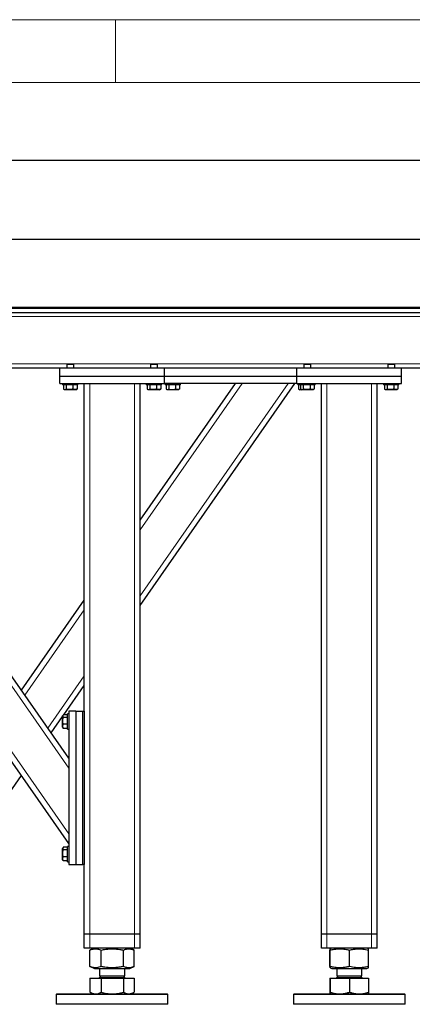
# Model space of a CAD drawing. Header units: millimetres. Extents: x 5 to 589, y 5 to 415.
# Tile 7 of 57: x 139 to 171, y 337 to 415. Entities that reach past the tile are written whole.
import ezdxf

# ---------------------------------------------------------------- set-up
doc = ezdxf.new("R2010")
doc.units = ezdxf.units.MM
doc.layers.add('COTES', color=1, linetype='Continuous')
doc.layers.add('TRAIT-FORT', color=4, linetype='Continuous', lineweight=25)
doc.styles.add('SLDTEXTSTYLE0', font='TXT', dxfattribs={"width": 0.75})
doc.dimstyles.new('SLDDIMSTYLE0', dxfattribs={"dimtxt": 3, "dimasz": 2, "dimexe": 0, "dimexo": 0.0625, "dimgap": 0.75, "dimtad": 1, "dimdec": 0, "dimlfac": 18, "dimrnd": 1e-09, "dimzin": 12, "dimdsep": 46, "dimtxsty": 'SLDTEXTSTYLE0', "dimsah": 1, "dimcen": 0.09, "dimadec": 0, "dimazin": 3, "dimtfac": 1, "dimtdec": 0, "dimtofl": 0, "dimtmove": 0, "dimatfit": 3, "dimfxl": 1, "dimfrac": 2, "dimtolj": 1, "dimtzin": 12, "dimarcsym": 0})

# ---------------------------------------------------------------- blocks, each defined once
blk = doc.blocks.new('_D_29')
at = {"layer": 'COTES', "color": 1, "transparency": 16777216}
for p, q in [((67.854, 392.675), (67.854, 404.812)), ((183.965, 392.675), (183.965, 404.812)), ((67.854, 403.812), (183.965, 403.812))]:
    blk.add_line(p, q, dxfattribs=at)
for points in [[(67.854, 403.812), (69.854, 403.312), (69.854, 404.312)], [(183.965, 403.812), (181.965, 404.312), (181.965, 403.312)]]:
    blk.add_solid(points, dxfattribs=at)
at = {"layer": 'COTES', "color": 1, "transparency": 16777216, "char_height": 3, "attachment_point": 1, "style": 'SLDTEXTSTYLE0'}
for s, insert in [('2090', (116.282, 407.679)), ('Toles', (126.274, 407.679))]:
    blk.add_mtext(s, dxfattribs=dict(at, insert=insert))
blk = doc.blocks.new('_D_31')
at = {"layer": 'COTES', "color": 1, "transparency": 16777216}
for p, q in [((69.52, 392.342), (69.52, 398.482)), ((182.298, 392.342), (182.298, 398.482)), ((182.298, 397.482), (69.52, 397.482))]:
    blk.add_line(p, q, dxfattribs=at)
for points in [[(69.52, 397.482), (71.52, 396.982), (71.52, 397.982)], [(182.298, 397.482), (180.298, 397.982), (180.298, 396.982)]]:
    blk.add_solid(points, dxfattribs=at)
at = {"layer": 'COTES', "color": 1, "transparency": 16777216, "char_height": 3, "attachment_point": 1, "style": 'SLDTEXTSTYLE0'}
for s, insert in [('2030', (114.657, 401.349)), ('Cadre', (124.649, 401.349))]:
    blk.add_mtext(s, dxfattribs=dict(at, insert=insert))

msp = doc.modelspace()

# ---------------------------------------------------------------- linework, layer by layer
at = {"color": 7, "linetype": 'Continuous', "lineweight": 18}
for p, q in [((589, 415), (5, 415)), ((147, 410), (147, 415)), ((584, 410), (10, 410))]:
    msp.add_line(p, q, dxfattribs=at)
at = {"color": 8, "linetype": 'Continuous', "lineweight": 18}
for p, q in [((182.298, 391.342), (69.52, 391.342)), ((143.17, 387.564), (75.315, 387.564)), ((149.837, 387.564), (143.648, 387.564)), ((162.059, 387.564), (150.315, 387.564)), ((168.726, 387.564), (162.537, 387.564)), ((176.504, 387.564), (169.204, 387.564)), ((143.298, 350.119), (118.284, 386.009)), ((143.298, 355.366), (121.941, 386.009)), ((144.965, 342.12), (144.965, 386.009)), ((148.52, 342.12), (148.52, 386.009)), ((148.965, 374.337), (157.1, 386.009)), ((148.965, 369.09), (160.756, 386.009)), ((163.854, 342.12), (163.854, 386.009)), ((167.409, 342.12), (167.409, 386.009)), ((139.791, 361.175), (144.52, 367.96)), ((141.62, 358.551), (144.52, 362.713)), ((144.965, 341.009), (144.965, 342.12)), ((148.52, 341.009), (148.52, 342.12)), ((163.854, 341.009), (163.854, 342.12)), ((167.409, 341.009), (167.409, 342.12))]:
    msp.add_line(p, q, dxfattribs=at)
at = {"layer": 'TRAIT-FORT', "color": 4, "linetype": 'Continuous', "lineweight": 25}
for p, q in [((67.854, 392.009), (183.965, 392.009)), ((67.854, 391.675), (183.965, 391.675)), ((123.409, 392.092), (183.965, 392.092)), ((123.409, 392.009), (183.965, 392.009)), ((142.576, 387.231), (128.298, 387.231)), ((150.909, 387.231), (142.576, 387.231)), ((142.576, 386.564), (142.576, 387.231)), ((143.17, 387.564), (143.131, 387.525)), ((143.131, 387.525), (143.131, 387.231)), ((143.687, 387.525), (143.131, 387.525)), ((143.17, 387.564), (143.648, 387.564)), ((143.687, 387.525), (143.648, 387.564)), ((143.687, 387.231), (143.687, 387.525)), ((149.837, 387.564), (149.798, 387.525)), ((149.798, 387.525), (149.798, 387.231)), ((150.354, 387.525), (149.798, 387.525)), ((149.837, 387.564), (150.315, 387.564)), ((150.354, 387.525), (150.315, 387.564)), ((150.354, 387.231), (150.354, 387.525)), ((150.909, 386.564), (150.909, 387.231)), ((161.465, 387.231), (150.909, 387.231)), ((169.798, 387.231), (161.465, 387.231)), ((161.465, 386.564), (161.465, 387.231)), ((162.059, 387.564), (162.02, 387.525)), ((162.02, 387.525), (162.02, 387.231)), ((162.576, 387.525), (162.02, 387.525)), ((162.059, 387.564), (162.537, 387.564)), ((162.576, 387.525), (162.537, 387.564)), ((162.576, 387.231), (162.576, 387.525)), ((168.726, 387.564), (168.687, 387.525)), ((168.687, 387.525), (168.687, 387.231)), ((169.243, 387.525), (168.687, 387.525)), ((168.726, 387.564), (169.204, 387.564)), ((169.243, 387.525), (169.204, 387.564)), ((169.243, 387.231), (169.243, 387.525)), ((169.798, 386.564), (169.798, 387.231)), ((175.909, 387.231), (169.798, 387.231)), ((150.909, 386.564), (142.576, 386.564)), ((142.576, 386.009), (142.576, 386.564)), ((161.465, 386.564), (150.909, 386.564)), ((150.909, 386.009), (150.909, 386.564)), ((169.798, 386.564), (161.465, 386.564)), ((161.465, 386.009), (161.465, 386.564)), ((169.798, 386.009), (169.798, 386.564)), ((143.298, 349.342), (117.743, 386.009)), ((143.298, 356.143), (122.483, 386.009)), ((142.576, 386.009), (150.909, 386.009)), ((142.798, 386.009), (142.798, 385.897)), ((144.02, 385.897), (142.798, 385.897)), ((142.868, 385.897), (142.868, 385.564)), ((142.896, 385.546), (142.961, 385.509)), ((143.858, 385.509), (142.961, 385.509)), ((143.08, 385.897), (143.08, 385.564)), ((143.621, 385.897), (143.621, 385.564)), ((143.858, 385.509), (143.923, 385.546)), ((143.95, 385.564), (143.922, 385.548)), ((143.95, 385.897), (143.95, 385.564)), ((144.02, 385.897), (144.02, 386.009)), ((144.52, 359.897), (144.52, 386.009)), ((148.965, 375.114), (156.558, 386.009)), ((148.965, 368.313), (161.298, 386.009)), ((148.965, 342.12), (148.965, 386.009)), ((149.465, 386.009), (149.465, 385.897)), ((150.687, 385.897), (149.465, 385.897)), ((149.535, 385.897), (149.535, 385.564)), ((149.562, 385.546), (149.627, 385.509)), ((150.525, 385.509), (149.627, 385.509)), ((149.747, 385.897), (149.747, 385.564)), ((150.288, 385.897), (150.288, 385.564)), ((150.525, 385.509), (150.59, 385.546)), ((150.617, 385.564), (150.589, 385.548)), ((150.617, 385.897), (150.617, 385.564)), ((150.687, 385.897), (150.687, 386.009)), ((161.465, 386.009), (150.909, 386.009)), ((150.965, 386.009), (150.965, 385.897)), ((151.81, 385.897), (150.965, 385.897)), ((151.035, 385.897), (151.035, 385.564)), ((151.062, 385.546), (151.127, 385.509)), ((151.521, 385.509), (151.127, 385.509)), ((151.247, 385.897), (151.247, 385.564)), ((152.025, 385.509), (151.521, 385.509)), ((151.788, 385.897), (151.788, 385.564)), ((152.187, 385.897), (151.81, 385.897)), ((152.025, 385.509), (152.09, 385.546)), ((152.117, 385.564), (152.089, 385.548)), ((152.117, 385.897), (152.117, 385.564)), ((152.187, 385.897), (152.187, 386.009)), ((161.465, 386.009), (169.798, 386.009)), ((161.52, 386.009), (161.52, 385.897)), ((161.687, 385.897), (161.52, 385.897)), ((161.59, 385.897), (161.59, 385.564)), ((161.618, 385.546), (161.683, 385.509)), ((161.85, 385.509), (161.683, 385.509)), ((161.687, 386.009), (161.687, 385.897)), ((162.909, 385.897), (161.687, 385.897)), ((161.757, 385.897), (161.757, 385.564)), ((161.784, 385.546), (161.85, 385.509)), ((162.747, 385.509), (161.85, 385.509)), ((161.969, 385.897), (161.969, 385.564)), ((162.51, 385.897), (162.51, 385.564)), ((162.747, 385.509), (162.812, 385.546)), ((162.839, 385.564), (162.811, 385.548)), ((162.839, 385.897), (162.839, 385.564)), ((162.909, 385.897), (162.909, 386.009)), ((163.409, 342.12), (163.409, 386.009)), ((167.854, 342.12), (167.854, 386.009)), ((168.354, 386.009), (168.354, 385.897)), ((169.576, 385.897), (168.354, 385.897)), ((168.424, 385.897), (168.424, 385.564)), ((168.451, 385.546), (168.516, 385.509)), ((169.413, 385.509), (168.516, 385.509)), ((168.636, 385.897), (168.636, 385.564)), ((169.177, 385.897), (169.177, 385.564)), ((169.413, 385.509), (169.478, 385.546)), ((169.506, 385.564), (169.477, 385.548)), ((169.506, 385.897), (169.506, 385.564)), ((169.576, 385.897), (169.576, 386.009)), ((139.52, 361.563), (144.52, 368.737)), ((142.896, 359.605), (144.52, 361.936)), ((141.89, 358.163), (142.798, 359.465)), ((142.836, 359.578), (142.798, 359.513)), ((142.798, 358.616), (142.798, 359.513)), ((143.187, 359.605), (142.854, 359.605)), ((143.187, 359.393), (142.854, 359.393)), ((143.298, 359.675), (143.187, 359.675)), ((143.187, 358.453), (143.187, 359.675)), ((143.298, 359.897), (143.298, 347.675)), ((143.854, 359.897), (143.298, 359.897)), ((143.854, 359.897), (143.854, 347.675)), ((143.854, 359.897), (144.409, 359.897)), ((144.409, 347.675), (144.409, 359.897)), ((144.409, 359.897), (144.52, 359.897)), ((144.52, 359.897), (144.52, 347.675)), ((142.798, 358.616), (142.836, 358.55)), ((143.187, 358.852), (142.854, 358.852)), ((142.854, 358.523), (142.838, 358.551)), ((143.187, 358.523), (142.854, 358.523)), ((143.187, 358.453), (143.298, 358.453)), ((135.743, 349.342), (139.52, 354.762)), ((142.836, 349.022), (142.798, 348.957)), ((142.798, 348.06), (142.798, 348.957)), ((143.187, 349.05), (142.854, 349.05)), ((143.187, 348.837), (142.854, 348.837)), ((143.298, 349.12), (143.187, 349.12)), ((143.187, 347.897), (143.187, 349.12)), ((142.798, 348.06), (142.836, 347.995)), ((142.854, 347.967), (142.838, 347.996)), ((143.187, 348.296), (142.854, 348.296)), ((143.187, 347.967), (142.854, 347.967)), ((143.187, 347.897), (143.298, 347.897)), ((143.298, 347.675), (143.854, 347.675)), ((143.854, 347.675), (144.409, 347.675)), ((144.52, 347.675), (144.409, 347.675)), ((144.52, 342.12), (144.52, 347.675)), ((144.965, 342.12), (144.52, 342.12)), ((144.52, 341.009), (144.52, 342.12)), ((148.52, 342.12), (144.965, 342.12)), ((148.965, 342.12), (148.52, 342.12)), ((148.965, 341.009), (148.965, 342.12)), ((163.854, 342.12), (163.409, 342.12)), ((163.409, 341.009), (163.409, 342.12)), ((167.409, 342.12), (163.854, 342.12)), ((167.854, 342.12), (167.409, 342.12)), ((167.854, 341.009), (167.854, 342.12)), ((144.965, 341.009), (144.52, 341.009)), ((148.52, 341.009), (144.965, 341.009)), ((144.992, 340.867), (144.979, 340.862)), ((144.979, 339.544), (144.979, 340.862)), ((145.341, 341.009), (144.991, 340.867)), ((145.879, 339.544), (145.879, 340.862)), ((147.643, 339.544), (147.643, 340.862)), ((148.495, 340.867), (148.144, 341.009)), ((148.507, 339.544), (148.507, 340.862)), ((148.965, 341.009), (148.52, 341.009)), ((163.854, 341.009), (163.409, 341.009)), ((167.409, 341.009), (163.854, 341.009)), ((164.093, 339.544), (164.093, 340.862)), ((164.23, 341.009), (164.103, 340.957)), ((164.114, 339.544), (164.114, 340.862)), ((165.653, 339.544), (165.653, 340.862)), ((167.16, 340.957), (167.033, 341.009)), ((167.17, 339.544), (167.17, 340.862)), ((167.854, 341.009), (167.409, 341.009)), ((144.979, 339.544), (144.992, 339.539)), ((144.991, 339.539), (145.341, 339.397)), ((145.341, 339.397), (148.144, 339.397)), ((145.743, 339.397), (145.743, 338.796)), ((147.743, 338.796), (147.743, 339.397)), ((148.144, 339.397), (148.495, 339.539)), ((164.103, 339.449), (164.23, 339.397)), ((164.23, 339.397), (166.854, 339.397)), ((164.631, 339.397), (164.631, 338.796)), ((166.631, 338.796), (166.631, 339.397)), ((166.854, 339.397), (167.033, 339.397)), ((167.033, 339.397), (167.16, 339.449)), ((144.979, 338.609), (144.979, 337.506)), ((144.979, 338.609), (145.879, 338.609)), ((145.323, 338.62), (145.323, 338.609)), ((145.323, 338.62), (145.522, 338.62)), ((145.522, 338.62), (148.162, 338.62)), ((145.863, 338.796), (145.743, 338.675)), ((145.743, 338.796), (145.883, 338.796)), ((145.743, 338.675), (147.253, 338.675)), ((145.879, 338.609), (145.879, 337.506)), ((145.879, 338.609), (147.643, 338.609)), ((145.883, 338.796), (147.743, 338.796)), ((147.253, 338.675), (147.743, 338.675)), ((147.743, 338.675), (147.622, 338.796)), ((147.643, 338.609), (147.643, 337.506)), ((147.643, 338.609), (148.507, 338.609)), ((148.162, 338.609), (148.162, 338.62)), ((148.507, 338.609), (148.507, 337.506)), ((164.093, 338.609), (164.093, 337.506)), ((164.093, 338.609), (164.114, 338.609)), ((164.114, 338.609), (164.114, 337.506)), ((164.114, 338.609), (165.653, 338.609)), ((164.212, 338.62), (164.212, 338.609)), ((164.212, 338.62), (167.051, 338.62)), ((164.752, 338.796), (164.631, 338.675)), ((164.631, 338.796), (166.631, 338.796)), ((164.631, 338.675), (164.772, 338.675)), ((164.772, 338.675), (166.631, 338.675)), ((165.653, 338.609), (165.653, 337.506)), ((165.653, 338.609), (167.17, 338.609)), ((166.631, 338.675), (166.511, 338.796)), ((167.051, 338.609), (167.051, 338.62)), ((167.17, 338.609), (167.17, 337.506)), ((144.991, 337.501), (144.979, 337.506)), ((144.99, 337.5), (145.215, 337.37)), ((148.27, 337.37), (148.495, 337.499)), ((142.354, 337.37), (142.298, 337.314)), ((142.298, 337.314), (142.298, 336.536)), ((150.781, 337.314), (142.298, 337.314)), ((142.354, 337.37), (150.731, 337.37)), ((150.731, 337.37), (151.131, 337.37)), ((151.187, 337.314), (150.781, 337.314)), ((151.187, 337.314), (151.131, 337.37)), ((151.187, 336.536), (151.187, 337.314)), ((161.243, 337.37), (161.187, 337.314)), ((161.187, 337.314), (161.187, 336.536)), ((163.776, 337.314), (161.187, 337.314)), ((161.243, 337.37), (163.799, 337.37)), ((170.076, 337.314), (163.776, 337.314)), ((163.799, 337.37), (170.02, 337.37)), ((170.076, 337.314), (170.02, 337.37)), ((170.076, 336.536), (170.076, 337.314)), ((151.187, 336.536), (142.298, 336.536)), ((170.076, 336.536), (161.187, 336.536))]:
    msp.add_line(p, q, dxfattribs=at)
for centre, start, end in [((145.687, 338.675), 270, 0), ((147.798, 338.675), 180, 270), ((164.576, 338.675), 270, 360), ((166.687, 338.675), 180, 270)]:
    msp.add_arc(centre, 0.0556, start, end, dxfattribs=at)
for points, knots in [([(142.868, 385.564), (142.887, 385.552), (142.924, 385.528), (142.979, 385.519), (143.032, 385.532), (143.064, 385.553), (143.08, 385.564)], [0, 0, 0, 0, 0.264605, 0.534948, 0.765343, 1, 1, 1, 1]), ([(143.621, 385.564), (143.587, 385.555), (143.519, 385.537), (143.403, 385.521), (143.274, 385.522), (143.172, 385.54), (143.108, 385.557), (143.089, 385.562), (143.08, 385.564)], [0, 0, 0, 0, 0.192003, 0.385859, 0.637822, 0.896593, 0.948284, 1, 1, 1, 1]), ([(143.95, 385.564), (143.922, 385.552), (143.864, 385.528), (143.779, 385.519), (143.697, 385.532), (143.647, 385.553), (143.621, 385.564)], [0, 0, 0, 0, 0.264605, 0.534948, 0.765343, 1, 1, 1, 1]), ([(149.535, 385.564), (149.553, 385.552), (149.59, 385.528), (149.646, 385.519), (149.698, 385.532), (149.731, 385.553), (149.747, 385.564)], [0, 0, 0, 0, 0.264605, 0.534948, 0.765343, 1, 1, 1, 1]), ([(150.288, 385.564), (150.254, 385.555), (150.186, 385.537), (150.07, 385.521), (149.94, 385.522), (149.839, 385.54), (149.774, 385.557), (149.756, 385.562), (149.747, 385.564)], [0, 0, 0, 0, 0.192003, 0.385859, 0.637822, 0.896593, 0.948284, 1, 1, 1, 1]), ([(150.617, 385.564), (150.588, 385.552), (150.531, 385.528), (150.445, 385.519), (150.364, 385.532), (150.313, 385.553), (150.288, 385.564)], [0, 0, 0, 0, 0.264605, 0.534948, 0.765343, 1, 1, 1, 1]), ([(151.035, 385.564), (151.053, 385.552), (151.09, 385.528), (151.146, 385.519), (151.198, 385.532), (151.231, 385.553), (151.247, 385.564)], [0, 0, 0, 0, 0.264605, 0.534948, 0.765343, 1, 1, 1, 1]), ([(151.247, 385.564), (151.316, 385.547), (151.43, 385.52), (151.595, 385.522), (151.706, 385.542), (151.77, 385.559), (151.788, 385.564)], [0, 0, 0, 0, 0.385549, 0.637642, 0.896546, 1, 1, 1, 1]), ([(152.117, 385.564), (152.088, 385.552), (152.031, 385.528), (151.945, 385.519), (151.864, 385.532), (151.813, 385.553), (151.788, 385.564)], [0, 0, 0, 0, 0.264605, 0.534948, 0.765343, 1, 1, 1, 1]), ([(161.59, 385.564), (161.609, 385.552), (161.646, 385.527), (161.701, 385.519), (161.747, 385.529), (161.772, 385.546), (161.782, 385.552)], [0, 0, 0, 0, 0.293626, 0.59362, 0.849284, 1, 1, 1, 1]), ([(161.757, 385.564), (161.775, 385.552), (161.813, 385.528), (161.868, 385.519), (161.921, 385.532), (161.953, 385.553), (161.969, 385.564)], [0, 0, 0, 0, 0.264605, 0.534948, 0.765343, 1, 1, 1, 1]), ([(162.51, 385.564), (162.476, 385.555), (162.408, 385.537), (162.292, 385.521), (162.163, 385.522), (162.061, 385.54), (161.997, 385.557), (161.978, 385.562), (161.969, 385.564)], [0, 0, 0, 0, 0.192003, 0.385859, 0.637822, 0.896593, 0.948284, 1, 1, 1, 1]), ([(162.839, 385.564), (162.811, 385.552), (162.753, 385.528), (162.667, 385.519), (162.586, 385.532), (162.536, 385.553), (162.51, 385.564)], [0, 0, 0, 0, 0.264605, 0.534948, 0.765343, 1, 1, 1, 1]), ([(168.424, 385.564), (168.442, 385.552), (168.479, 385.528), (168.535, 385.519), (168.587, 385.532), (168.62, 385.553), (168.636, 385.564)], [0, 0, 0, 0, 0.264605, 0.534948, 0.765343, 1, 1, 1, 1]), ([(169.177, 385.564), (169.143, 385.555), (169.075, 385.537), (168.959, 385.521), (168.829, 385.522), (168.727, 385.54), (168.663, 385.557), (168.645, 385.562), (168.636, 385.564)], [0, 0, 0, 0, 0.192003, 0.385859, 0.637822, 0.896593, 0.948284, 1, 1, 1, 1]), ([(169.506, 385.564), (169.477, 385.552), (169.42, 385.528), (169.334, 385.519), (169.252, 385.532), (169.202, 385.553), (169.177, 385.564)], [0, 0, 0, 0, 0.264605, 0.534948, 0.765343, 1, 1, 1, 1]), ([(142.854, 359.605), (142.842, 359.587), (142.817, 359.55), (142.808, 359.494), (142.821, 359.442), (142.843, 359.409), (142.854, 359.393)], [0, 0, 0, 0, 0.264605, 0.534948, 0.765343, 1, 1, 1, 1]), ([(142.854, 358.852), (142.845, 358.886), (142.827, 358.954), (142.81, 359.07), (142.811, 359.2), (142.83, 359.301), (142.846, 359.366), (142.851, 359.384), (142.854, 359.393)], [0, 0, 0, 0, 0.192003, 0.385859, 0.637822, 0.896593, 0.948284, 1, 1, 1, 1]), ([(142.854, 358.523), (142.842, 358.552), (142.817, 358.609), (142.808, 358.695), (142.821, 358.776), (142.843, 358.827), (142.854, 358.852)], [0, 0, 0, 0, 0.264605, 0.534948, 0.765343, 1, 1, 1, 1]), ([(142.854, 349.05), (142.842, 349.031), (142.817, 348.994), (142.808, 348.939), (142.821, 348.886), (142.843, 348.854), (142.854, 348.837)], [0, 0, 0, 0, 0.264605, 0.534948, 0.765343, 1, 1, 1, 1]), ([(142.854, 348.296), (142.845, 348.33), (142.827, 348.399), (142.81, 348.515), (142.811, 348.644), (142.83, 348.746), (142.846, 348.81), (142.851, 348.828), (142.854, 348.837)], [0, 0, 0, 0, 0.192003, 0.385859, 0.637822, 0.896593, 0.948284, 1, 1, 1, 1]), ([(142.854, 347.967), (142.842, 347.996), (142.817, 348.054), (142.808, 348.139), (142.821, 348.221), (142.843, 348.271), (142.854, 348.296)], [0, 0, 0, 0, 0.264605, 0.534948, 0.765343, 1, 1, 1, 1]), ([(144.979, 340.862), (145.039, 340.884), (145.153, 340.925), (145.32, 340.956), (145.469, 340.96), (145.606, 340.944), (145.74, 340.913), (145.831, 340.88), (145.879, 340.862)], [0, 0, 0, 0, 0.202068, 0.3827, 0.555315, 0.692992, 0.838894, 1, 1, 1, 1]), ([(145.879, 340.862), (145.997, 340.884), (146.22, 340.925), (146.548, 340.956), (146.839, 340.96), (147.109, 340.944), (147.371, 340.913), (147.549, 340.88), (147.643, 340.862)], [0, 0, 0, 0, 0.202068, 0.3827, 0.555315, 0.692992, 0.838894, 1, 1, 1, 1]), ([(147.643, 340.862), (147.701, 340.884), (147.81, 340.925), (147.97, 340.956), (148.113, 340.96), (148.245, 340.944), (148.369, 340.915), (148.452, 340.883), (148.493, 340.867)], [0, 0, 0, 0, 0.205279, 0.388781, 0.564138, 0.704003, 0.852224, 1, 1, 1, 1]), ([(164.093, 340.862), (164.095, 340.884), (164.097, 340.925), (164.101, 340.956), (164.105, 340.96), (164.108, 340.944), (164.111, 340.913), (164.113, 340.88), (164.114, 340.862)], [0, 0, 0, 0, 0.202068, 0.3827, 0.555315, 0.692992, 0.838894, 1, 1, 1, 1]), ([(164.114, 340.862), (164.217, 340.884), (164.412, 340.925), (164.698, 340.956), (164.951, 340.96), (165.187, 340.944), (165.415, 340.913), (165.571, 340.88), (165.653, 340.862)], [0, 0, 0, 0, 0.202068, 0.3827, 0.555315, 0.692992, 0.838894, 1, 1, 1, 1]), ([(165.653, 340.862), (165.754, 340.884), (165.946, 340.925), (166.228, 340.956), (166.478, 340.96), (166.71, 340.944), (166.935, 340.913), (167.089, 340.88), (167.17, 340.862)], [0, 0, 0, 0, 0.202068, 0.3827, 0.555315, 0.692992, 0.838894, 1, 1, 1, 1]), ([(167.17, 340.862), (167.168, 340.884), (167.166, 340.924), (167.162, 340.954), (167.16, 340.954), (167.159, 340.955)], [0, 0, 0, 0, 0.412744, 0.781701, 1, 1, 1, 1]), ([(145.879, 339.544), (145.819, 339.522), (145.705, 339.481), (145.538, 339.45), (145.389, 339.446), (145.251, 339.462), (145.118, 339.493), (145.026, 339.526), (144.979, 339.544)], [0, 0, 0, 0, 0.202068, 0.3827, 0.555315, 0.692992, 0.838894, 1, 1, 1, 1]), ([(147.643, 339.544), (147.525, 339.522), (147.302, 339.481), (146.974, 339.45), (146.683, 339.446), (146.413, 339.462), (146.152, 339.493), (145.973, 339.526), (145.879, 339.544)], [0, 0, 0, 0, 0.202068, 0.3827, 0.555315, 0.692992, 0.838894, 1, 1, 1, 1]), ([(148.493, 339.539), (148.44, 339.519), (148.335, 339.48), (148.179, 339.45), (148.037, 339.446), (147.905, 339.462), (147.776, 339.493), (147.689, 339.526), (147.643, 339.544)], [0, 0, 0, 0, 0.189409, 0.372906, 0.54826, 0.688121, 0.836338, 1, 1, 1, 1]), ([(164.114, 339.544), (164.113, 339.522), (164.11, 339.481), (164.106, 339.45), (164.103, 339.446), (164.1, 339.462), (164.096, 339.493), (164.094, 339.526), (164.093, 339.544)], [0, 0, 0, 0, 0.202068, 0.3827, 0.555315, 0.692992, 0.838894, 1, 1, 1, 1]), ([(165.653, 339.544), (165.55, 339.522), (165.356, 339.481), (165.07, 339.45), (164.816, 339.446), (164.58, 339.462), (164.352, 339.493), (164.196, 339.526), (164.114, 339.544)], [0, 0, 0, 0, 0.202068, 0.3827, 0.555315, 0.692992, 0.838894, 1, 1, 1, 1]), ([(167.17, 339.544), (167.069, 339.522), (166.877, 339.481), (166.595, 339.45), (166.344, 339.446), (166.112, 339.462), (165.887, 339.493), (165.733, 339.526), (165.653, 339.544)], [0, 0, 0, 0, 0.202068, 0.3827, 0.555315, 0.692992, 0.838894, 1, 1, 1, 1]), ([(167.159, 339.451), (167.16, 339.45), (167.161, 339.448), (167.163, 339.463), (167.166, 339.492), (167.169, 339.526), (167.17, 339.544)], [0, 0, 0, 0, 0.091747, 0.372947, 0.670947, 1, 1, 1, 1]), ([(144.979, 337.506), (145.052, 337.469), (145.162, 337.413), (145.313, 337.375), (145.39, 337.372), (145.429, 337.37)], [0, 0, 0, 0, 0.495251, 0.746818, 1, 1, 1, 1]), ([(145.429, 337.37), (145.504, 337.377), (145.657, 337.39), (145.804, 337.467), (145.879, 337.506)], [0, 0, 0, 0, 0.494511, 1, 1, 1, 1]), ([(145.879, 337.506), (146.022, 337.469), (146.238, 337.413), (146.535, 337.375), (146.686, 337.372), (146.761, 337.37)], [0, 0, 0, 0, 0.495251, 0.746818, 1, 1, 1, 1]), ([(146.761, 337.37), (146.909, 337.377), (147.208, 337.39), (147.497, 337.467), (147.643, 337.506)], [0, 0, 0, 0, 0.494511, 1, 1, 1, 1]), ([(147.643, 337.506), (147.713, 337.469), (147.819, 337.413), (147.964, 337.375), (148.038, 337.372), (148.075, 337.37)], [0, 0, 0, 0, 0.495251, 0.746818, 1, 1, 1, 1]), ([(148.075, 337.37), (148.123, 337.373), (148.195, 337.377), (148.29, 337.405), (148.387, 337.44), (148.458, 337.48), (148.507, 337.506)], [0, 0, 0, 0, 0.328893, 0.494578, 0.657775, 1, 1, 1, 1]), ([(164.093, 337.506), (164.095, 337.469), (164.097, 337.413), (164.101, 337.375), (164.103, 337.372), (164.104, 337.37)], [0, 0, 0, 0, 0.495251, 0.746818, 1, 1, 1, 1]), ([(164.104, 337.37), (164.106, 337.377), (164.109, 337.39), (164.113, 337.467), (164.114, 337.506)], [0, 0, 0, 0, 0.494511, 1, 1, 1, 1]), ([(164.114, 337.506), (164.239, 337.469), (164.428, 337.413), (164.686, 337.375), (164.818, 337.372), (164.884, 337.37)], [0, 0, 0, 0, 0.495251, 0.746818, 1, 1, 1, 1]), ([(164.884, 337.37), (164.969, 337.373), (165.098, 337.377), (165.268, 337.405), (165.44, 337.44), (165.567, 337.48), (165.653, 337.506)], [0, 0, 0, 0, 0.328893, 0.494578, 0.657775, 1, 1, 1, 1]), ([(165.653, 337.506), (165.735, 337.48), (165.857, 337.442), (166.024, 337.406), (166.194, 337.378), (166.324, 337.373), (166.411, 337.37)], [0, 0, 0, 0, 0.329812, 0.495383, 0.659853, 1, 1, 1, 1]), ([(166.411, 337.37), (166.538, 337.377), (166.795, 337.39), (167.044, 337.467), (167.17, 337.506)], [0, 0, 0, 0, 0.494511, 1, 1, 1, 1]), ([(167.17, 337.506), (167.169, 337.48), (167.167, 337.442), (167.165, 337.406), (167.162, 337.378), (167.16, 337.373), (167.159, 337.37)], [0, 0, 0, 0, 0.329812, 0.495383, 0.659853, 1, 1, 1, 1])]:
    msp.add_open_spline(points, degree=3, knots=knots, dxfattribs=at)

# ---------------------------------------------------------------- dimensions: what is measured, and where the dimension line sits
at = {"layer": 'COTES', "color": 1}
for base, p1, p2, text, picture, middle in [((183.965, 403.812), (67.854, 391.675), (183.965, 391.675), '<> Toles', '_D_29', (125.909, 403.812)), ((69.52, 397.482), (182.298, 391.342), (69.52, 391.342), '<> Cadre', '_D_31', (125.909, 397.482))]:
    dim = msp.add_linear_dim(base=base, p1=p1, p2=p2, text=text, dimstyle='SLDDIMSTYLE0', dxfattribs=at)
    dim.commit()
    dim.dimension.update_dxf_attribs({"geometry": picture, "text_midpoint": middle, "dimtype": 160})

doc.saveas('drawing.dxf')
